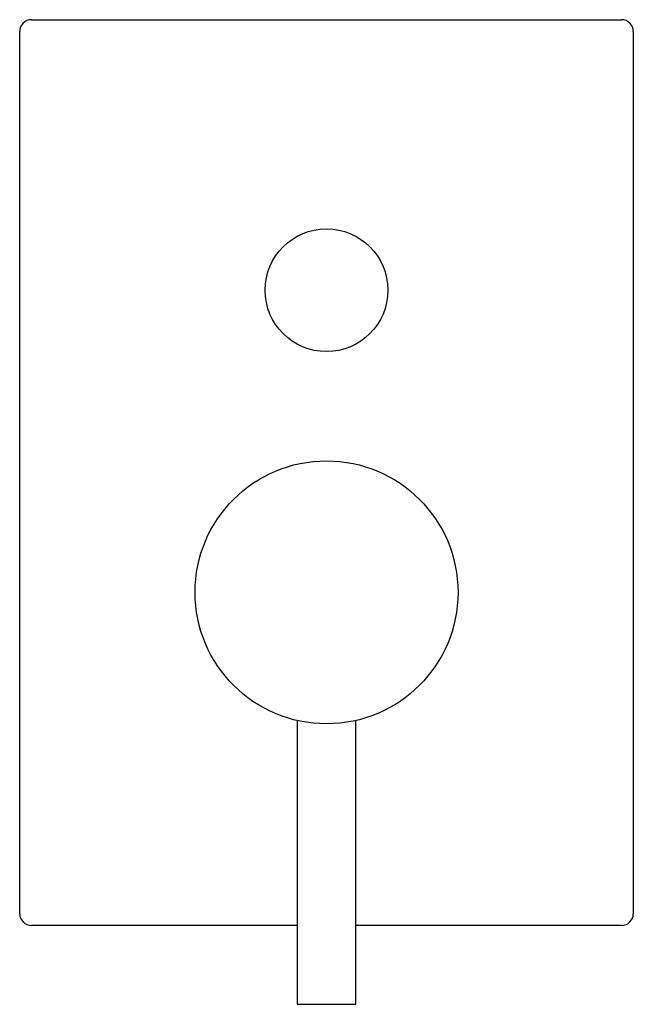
# Model space of a CAD drawing. Header units: millimetres. Extents: x 4136.937 to 4137.042, y 2003.435 to 2003.603.
import ezdxf

# ---------------------------------------------------------------- set-up
doc = ezdxf.new("R2010")
doc.units = ezdxf.units.MM
doc.layers.add('SANINDUSA', color=3, linetype='Continuous')

msp = doc.modelspace()

# ---------------------------------------------------------------- linework, layer by layer
at = {"layer": 'SANINDUSA'}
for p, q in [((4136.9388, 2003.60317), (4137.0398, 2003.60317)), ((4136.9368, 2003.45017), (4136.9368, 2003.60117)), ((4137.0418, 2003.60117), (4137.0418, 2003.45017)), ((4136.9843, 2003.48323), (4136.9843, 2003.43467)), ((4136.9943, 2003.43467), (4136.9943, 2003.48323)), ((4136.9843, 2003.44817), (4136.9388, 2003.44817)), ((4137.0398, 2003.44817), (4136.9943, 2003.44817)), ((4136.9843, 2003.43467), (4136.9943, 2003.43467))]:
    msp.add_line(p, q, dxfattribs=at)
for centre, radius in [((4136.9893, 2003.55687), 0.0105), ((4136.9893, 2003.50517), 0.0225)]:
    msp.add_circle(centre, radius, dxfattribs=at)
for centre, start, end in [((4136.9388, 2003.60117), 90, 180), ((4137.0398, 2003.60117), 0, 90), ((4136.9388, 2003.45017), 180, 270), ((4137.0398, 2003.45017), 270, 0)]:
    msp.add_arc(centre, 0.002, start, end, dxfattribs=at)

doc.saveas('drawing.dxf')
